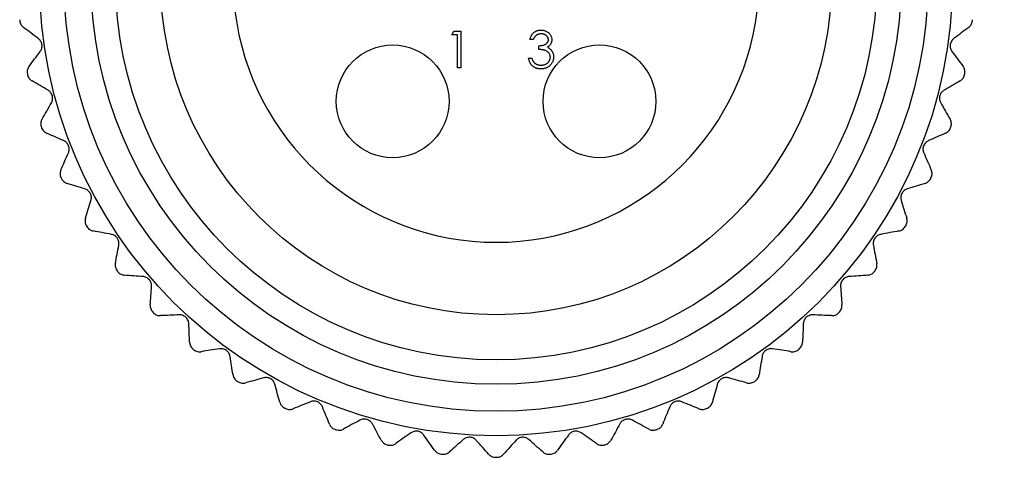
# Model space of a CAD drawing. Header units: millimetres. Extents: x 13 to 546, y 13 to 419.
# Tile 2 of 18: x 105 to 132, y 156 to 168. Entities that reach past the tile are written whole.
import ezdxf

# ---------------------------------------------------------------- set-up
doc = ezdxf.new("R2010")
doc.units = ezdxf.units.MM
doc.header["$LTSCALE"] = 2
doc.linetypes.add('SLD-Solid', pattern=[0])
doc.layers.add('DIMENSIONS', color=140, linetype='SLD-Solid', lineweight=25)
doc.layers.add('TEXT', color=140, linetype='SLD-Solid', lineweight=25)
doc.styles.add('SLDTEXTSTYLE0', font='TXT', dxfattribs={"width": 0.7})
doc.dimstyles.new('SLDDIMSTYLE0', dxfattribs={"dimtxt": 4.316016, "dimasz": 6.604, "dimexe": 0, "dimexo": 0.0625, "dimgap": 1.079004, "dimtad": 0, "dimtih": 1, "dimtoh": 1, "dimdec": 1, "dimrnd": 1e-09, "dimzin": 12, "dimdsep": 46, "dimtxsty": 'SLDTEXTSTYLE0', "dimsah": 1, "dimcen": 0, "dimadec": 0, "dimazin": 3, "dimtfac": 1, "dimtdec": 1, "dimtofl": 0, "dimtmove": 0, "dimatfit": 3, "dimfxl": 0, "dimfrac": 2, "dimtolj": 1, "dimtzin": 12, "dimarcsym": 0})

# ---------------------------------------------------------------- blocks, each defined once
blk = doc.blocks.new('_D')
at = {"layer": 'DIMENSIONS'}
for p, q in [((123.578, 177.453), (135.518, 195.192)), ((135.518, 195.192), (147.273, 195.192))]:
    blk.add_line(p, q, dxfattribs=at)
blk.add_solid([(123.578, 177.453), (128.108, 182.365), (126.423, 183.499)], dxfattribs=at)
at = {"layer": 'DIMENSIONS', "char_height": 4.2333, "attachment_point": 1, "style": 'SLDTEXTSTYLE0'}
for s, insert in [('7/8-16', (151.773, 204.079)), ('FEMALE', (150.448, 197.219)), ('THREAD', (149.805, 190.36))]:
    blk.add_mtext(s, dxfattribs=dict(at, insert=insert))

msp = doc.modelspace()

# ---------------------------------------------------------------- linework, layer by layer
for p, q in [((116.634, 167.418), (116.692, 167.52)), ((116.692, 167.52), (116.877, 167.52)), ((116.877, 167.52), (116.877, 166.52)), ((116.788, 167.418), (116.634, 167.418)), ((116.788, 166.52), (116.788, 167.418)), ((118.838, 167.29), (118.748, 167.29)), ((118.991, 167.02), (118.991, 167.123)), ((118.709, 166.79), (118.799, 166.79)), ((116.877, 166.52), (116.788, 166.52))]:
    msp.add_line(p, q)
for centre, radius in [((117.832, 168.917), 12.34), ((117.832, 168.917), 11.68), ((117.832, 168.917), 10.95), ((117.832, 168.917), 10.29), ((117.832, 168.917), 9.07), ((115.037, 165.617), 1.525), ((120.627, 165.617), 1.525)]:
    msp.add_circle(centre, radius)
for radius, start, end in [(7.11, 109.087, 70.913), (12.925, 184.8417, 184.9764), (12.925, 355.0236, 355.1583), (12.925, 191.3872, 191.5219), (12.925, 348.4781, 348.6128), (12.925, 197.9326, 198.0674), (12.925, 341.9326, 342.0674), (12.925, 204.4781, 204.6128), (12.925, 335.3872, 335.5219), (12.925, 211.0236, 211.1583), (12.925, 328.8417, 328.9764), (12.925, 217.569, 217.7037), (12.925, 322.2963, 322.431), (12.925, 224.1145, 224.2492), (12.925, 315.7508, 315.8855), (12.925, 230.6599, 230.7946), (12.925, 309.2054, 309.3401), (12.925, 237.2054, 237.3401), (12.925, 302.6599, 302.7946), (12.925, 243.7508, 243.8855), (12.925, 296.1145, 296.2492), (12.925, 250.2963, 250.431), (12.925, 289.569, 289.7037), (12.925, 256.8417, 256.9764), (12.925, 283.0236, 283.1583), (12.925, 263.3872, 263.5219), (12.925, 269.9326, 270.0674), (12.925, 276.4781, 276.6128)]:
    msp.add_arc((117.832, 168.917), radius, start, end)
for points, knots in [([(104.956, 167.796), (104.959, 167.757), (104.972, 167.721), (105.008, 167.66), (105.03, 167.636), (105.055, 167.617)], [0, 0, 0, 0, 0.5, 0.5, 1, 1, 1, 1]), ([(130.609, 167.617), (130.634, 167.636), (130.657, 167.66), (130.693, 167.721), (130.705, 167.757), (130.708, 167.796)], [0, 0, 0, 0, 0.5, 0.5, 1, 1, 1, 1]), ([(118.748, 167.29), (118.75, 167.3), (118.755, 167.319), (118.765, 167.347), (118.776, 167.374), (118.789, 167.399), (118.803, 167.422), (118.819, 167.443), (118.837, 167.462), (118.856, 167.48), (118.876, 167.495), (118.898, 167.509), (118.92, 167.52), (118.943, 167.53), (118.968, 167.537), (118.993, 167.542), (119.019, 167.546), (119.037, 167.546), (119.046, 167.546)], [0, 0, 0, 0, 0.072625, 0.141977, 0.208985, 0.273957, 0.336889, 0.398745, 0.460116, 0.520825, 0.580994, 0.640152, 0.698622, 0.757271, 0.816427, 0.876254, 0.937165, 1, 1, 1, 1]), ([(119.047, 167.443), (119.035, 167.443), (119.013, 167.442), (118.981, 167.435), (118.951, 167.425), (118.928, 167.412), (118.912, 167.399), (118.9, 167.388), (118.888, 167.375), (118.877, 167.361), (118.866, 167.345), (118.856, 167.328), (118.846, 167.31), (118.841, 167.296), (118.838, 167.29)], [0, 0, 0, 0, 0.122712, 0.239685, 0.351816, 0.463766, 0.520818, 0.579448, 0.640604, 0.705298, 0.773634, 0.844669, 0.920057, 1, 1, 1, 1]), ([(119.046, 167.546), (119.059, 167.546), (119.084, 167.545), (119.122, 167.538), (119.159, 167.526), (119.194, 167.511), (119.226, 167.492), (119.255, 167.469), (119.28, 167.443), (119.301, 167.414), (119.317, 167.383), (119.329, 167.352), (119.336, 167.319), (119.337, 167.297), (119.338, 167.286)], [0, 0, 0, 0, 0.0902542, 0.1785398, 0.266093, 0.354631, 0.4418862, 0.5257469, 0.6081136, 0.6901973, 0.7708215, 0.8483262, 0.9240117, 1, 1, 1, 1]), ([(119.248, 167.287), (119.248, 167.292), (119.247, 167.302), (119.245, 167.317), (119.24, 167.332), (119.234, 167.346), (119.226, 167.36), (119.216, 167.373), (119.204, 167.385), (119.191, 167.397), (119.176, 167.408), (119.161, 167.417), (119.144, 167.426), (119.126, 167.432), (119.108, 167.437), (119.088, 167.441), (119.068, 167.443), (119.054, 167.443), (119.047, 167.443)], [0, 0, 0, 0, 0.055275, 0.109966, 0.163247, 0.218076, 0.273301, 0.330909, 0.390995, 0.454176, 0.518862, 0.583311, 0.648517, 0.715031, 0.782502, 0.852323, 0.924928, 1, 1, 1, 1]), ([(105.508, 166.966), (105.525, 166.99), (105.539, 167.017), (105.557, 167.081), (105.56, 167.116), (105.55, 167.187), (105.537, 167.221), (105.502, 167.277), (105.481, 167.299), (105.457, 167.316)], [0, 0, 0, 0, 0.25, 0.25, 0.5, 0.5, 0.75, 0.75, 1, 1, 1, 1]), ([(118.991, 167.123), (119.004, 167.123), (119.028, 167.124), (119.063, 167.129), (119.097, 167.135), (119.129, 167.146), (119.158, 167.158), (119.183, 167.172), (119.203, 167.188), (119.22, 167.206), (119.232, 167.225), (119.241, 167.245), (119.247, 167.265), (119.247, 167.28), (119.248, 167.287)], [0, 0, 0, 0, 0.110166, 0.215787, 0.318027, 0.417574, 0.51165, 0.596162, 0.672935, 0.74367, 0.810677, 0.874059, 0.936696, 1, 1, 1, 1]), ([(119.338, 167.286), (119.337, 167.276), (119.337, 167.255), (119.331, 167.225), (119.322, 167.196), (119.309, 167.169), (119.292, 167.144), (119.272, 167.121), (119.248, 167.099), (119.23, 167.087), (119.221, 167.08)], [0, 0, 0, 0, 0.128068, 0.250608, 0.37063, 0.490072, 0.610375, 0.734313, 0.863217, 1, 1, 1, 1]), ([(130.207, 167.316), (130.184, 167.299), (130.162, 167.277), (130.128, 167.221), (130.115, 167.187), (130.104, 167.117), (130.107, 167.081), (130.125, 167.017), (130.139, 166.99), (130.157, 166.966)], [0, 0, 0, 0, 0.25, 0.25, 0.5, 0.5, 0.75, 0.75, 1, 1, 1, 1]), ([(119.299, 166.809), (119.299, 166.818), (119.298, 166.837), (119.291, 166.864), (119.28, 166.89), (119.265, 166.915), (119.246, 166.938), (119.224, 166.959), (119.199, 166.976), (119.176, 166.988), (119.156, 166.996), (119.138, 167.001), (119.118, 167.006), (119.097, 167.01), (119.073, 167.013), (119.048, 167.016), (119.02, 167.019), (119.001, 167.02), (118.991, 167.02)], [0, 0, 0, 0, 0.066909, 0.133485, 0.201035, 0.271234, 0.34288, 0.413836, 0.485977, 0.56023, 0.599884, 0.644055, 0.691892, 0.744688, 0.801492, 0.862858, 0.929328, 1, 1, 1, 1]), ([(119.221, 167.08), (119.231, 167.075), (119.253, 167.065), (119.281, 167.045), (119.307, 167.022), (119.322, 167.004), (119.329, 166.995)], [0, 0, 0, 0, 0.25388, 0.503009, 0.750291, 1, 1, 1, 1]), ([(119.329, 166.995), (119.334, 166.989), (119.344, 166.975), (119.355, 166.954), (119.366, 166.933), (119.374, 166.911), (119.381, 166.889), (119.385, 166.865), (119.388, 166.842), (119.389, 166.826), (119.389, 166.817)], [0, 0, 0, 0, 0.128136, 0.254173, 0.378112, 0.501712, 0.623986, 0.747096, 0.872875, 1, 1, 1, 1]), ([(119.043, 166.495), (119.032, 166.495), (119.011, 166.495), (118.98, 166.499), (118.951, 166.505), (118.923, 166.513), (118.896, 166.524), (118.87, 166.536), (118.846, 166.552), (118.824, 166.569), (118.802, 166.589), (118.783, 166.611), (118.766, 166.636), (118.751, 166.662), (118.737, 166.691), (118.726, 166.722), (118.716, 166.755), (118.712, 166.778), (118.709, 166.79)], [0, 0, 0, 0, 0.065541, 0.128963, 0.190377, 0.250092, 0.308548, 0.366398, 0.424542, 0.48317, 0.542243, 0.601739, 0.662506, 0.724856, 0.789128, 0.856346, 0.926295, 1, 1, 1, 1]), ([(118.799, 166.79), (118.801, 166.782), (118.806, 166.767), (118.814, 166.745), (118.823, 166.726), (118.832, 166.708), (118.842, 166.691), (118.853, 166.676), (118.865, 166.663), (118.873, 166.655), (118.877, 166.651)], [0, 0, 0, 0, 0.14977, 0.291316, 0.425966, 0.55216, 0.671527, 0.786122, 0.895325, 1, 1, 1, 1]), ([(118.877, 166.651), (118.883, 166.647), (118.894, 166.638), (118.912, 166.627), (118.932, 166.618), (118.952, 166.611), (118.974, 166.604), (118.996, 166.6), (119.02, 166.598), (119.036, 166.597), (119.045, 166.597)], [0, 0, 0, 0, 0.1182713, 0.2361775, 0.3556629, 0.4759042, 0.6001273, 0.7286081, 0.8613135, 1, 1, 1, 1]), ([(119.389, 166.817), (119.388, 166.803), (119.387, 166.776), (119.378, 166.734), (119.364, 166.694), (119.344, 166.655), (119.319, 166.619), (119.29, 166.587), (119.257, 166.559), (119.219, 166.536), (119.179, 166.517), (119.135, 166.504), (119.09, 166.496), (119.059, 166.495), (119.043, 166.495)], [0, 0, 0, 0, 0.079648, 0.158922, 0.239619, 0.322609, 0.406035, 0.487602, 0.569685, 0.653036, 0.737436, 0.822478, 0.909748, 1, 1, 1, 1]), ([(119.045, 166.597), (119.054, 166.597), (119.072, 166.598), (119.099, 166.601), (119.124, 166.606), (119.148, 166.613), (119.171, 166.622), (119.192, 166.633), (119.211, 166.646), (119.229, 166.66), (119.246, 166.676), (119.26, 166.693), (119.272, 166.711), (119.282, 166.729), (119.29, 166.748), (119.295, 166.768), (119.299, 166.788), (119.299, 166.802), (119.299, 166.809)], [0, 0, 0, 0, 0.076072, 0.148752, 0.218403, 0.28576, 0.350598, 0.414964, 0.478069, 0.541761, 0.60435, 0.664075, 0.721464, 0.777587, 0.832644, 0.887844, 0.94346, 1, 1, 1, 1]), ([(105.207, 166.564), (105.188, 166.54), (105.173, 166.51), (105.156, 166.442), (105.154, 166.403), (105.162, 166.365)], [0, 0, 0, 0, 0.5, 0.5, 1, 1, 1, 1]), ([(130.503, 166.365), (130.51, 166.403), (130.509, 166.442), (130.491, 166.51), (130.476, 166.54), (130.458, 166.564)], [0, 0, 0, 0, 0.5, 0.5, 1, 1, 1, 1]), ([(105.168, 166.335), (105.175, 166.297), (105.192, 166.263), (105.234, 166.206), (105.26, 166.185), (105.287, 166.169)], [0, 0, 0, 0, 0.5, 0.5, 1, 1, 1, 1]), ([(130.378, 166.169), (130.405, 166.185), (130.43, 166.207), (130.472, 166.263), (130.489, 166.297), (130.497, 166.335)], [0, 0, 0, 0, 0.5, 0.5, 1, 1, 1, 1]), ([(105.81, 165.574), (105.825, 165.599), (105.836, 165.628), (105.846, 165.693), (105.845, 165.729), (105.827, 165.798), (105.81, 165.83), (105.77, 165.882), (105.745, 165.902), (105.72, 165.916)], [0, 0, 0, 0, 0.25, 0.25, 0.5, 0.5, 0.75, 0.75, 1, 1, 1, 1]), ([(129.944, 165.916), (129.919, 165.902), (129.895, 165.882), (129.854, 165.83), (129.837, 165.799), (129.819, 165.73), (129.818, 165.694), (129.828, 165.629), (129.839, 165.599), (129.854, 165.574)], [0, 0, 0, 0, 0.25, 0.25, 0.5, 0.5, 0.75, 0.75, 1, 1, 1, 1]), ([(105.557, 165.14), (105.541, 165.114), (105.53, 165.083), (105.52, 165.013), (105.523, 164.974), (105.535, 164.937)], [0, 0, 0, 0, 0.5, 0.5, 1, 1, 1, 1]), ([(130.129, 164.937), (130.141, 164.974), (130.144, 165.013), (130.134, 165.083), (130.123, 165.114), (130.107, 165.14)], [0, 0, 0, 0, 0.5, 0.5, 1, 1, 1, 1]), ([(105.544, 164.909), (105.556, 164.872), (105.577, 164.839), (105.626, 164.788), (105.653, 164.77), (105.682, 164.757)], [0, 0, 0, 0, 0.5, 0.5, 1, 1, 1, 1]), ([(129.983, 164.757), (130.011, 164.77), (130.039, 164.788), (130.087, 164.839), (130.108, 164.872), (130.12, 164.909)], [0, 0, 0, 0, 0.5, 0.5, 1, 1, 1, 1]), ([(106.27, 164.226), (106.281, 164.252), (106.289, 164.282), (106.292, 164.348), (106.287, 164.383), (106.261, 164.45), (106.241, 164.48), (106.194, 164.526), (106.168, 164.543), (106.141, 164.555)], [0, 0, 0, 0, 0.25, 0.25, 0.5, 0.5, 0.75, 0.75, 1, 1, 1, 1]), ([(129.523, 164.555), (129.496, 164.543), (129.47, 164.527), (129.424, 164.48), (129.404, 164.45), (129.378, 164.384), (129.372, 164.348), (129.375, 164.283), (129.383, 164.252), (129.395, 164.226)], [0, 0, 0, 0, 0.25, 0.25, 0.5, 0.5, 0.75, 0.75, 1, 1, 1, 1]), ([(106.068, 163.766), (106.055, 163.737), (106.047, 163.705), (106.046, 163.635), (106.053, 163.597), (106.069, 163.562)], [0, 0, 0, 0, 0.5, 0.5, 1, 1, 1, 1]), ([(129.595, 163.562), (129.612, 163.597), (129.619, 163.635), (129.617, 163.705), (129.609, 163.737), (129.597, 163.766)], [0, 0, 0, 0, 0.5, 0.5, 1, 1, 1, 1]), ([(106.081, 163.534), (106.098, 163.499), (106.122, 163.469), (106.176, 163.424), (106.205, 163.408), (106.235, 163.399)], [0, 0, 0, 0, 0.5, 0.5, 1, 1, 1, 1]), ([(129.429, 163.399), (129.459, 163.408), (129.489, 163.424), (129.543, 163.469), (129.567, 163.499), (129.583, 163.534)], [0, 0, 0, 0, 0.5, 0.5, 1, 1, 1, 1]), ([(106.88, 162.938), (106.888, 162.966), (106.893, 162.997), (106.888, 163.062), (106.879, 163.097), (106.846, 163.16), (106.822, 163.188), (106.77, 163.228), (106.743, 163.242), (106.715, 163.251)], [0, 0, 0, 0, 0.25, 0.25, 0.5, 0.5, 0.75, 0.75, 1, 1, 1, 1]), ([(128.95, 163.251), (128.922, 163.242), (128.894, 163.228), (128.842, 163.188), (128.819, 163.16), (128.786, 163.098), (128.776, 163.063), (128.772, 162.997), (128.776, 162.966), (128.785, 162.938)], [0, 0, 0, 0, 0.25, 0.25, 0.5, 0.5, 0.75, 0.75, 1, 1, 1, 1]), ([(106.731, 162.458), (106.722, 162.429), (106.718, 162.396), (106.725, 162.326), (106.736, 162.289), (106.756, 162.256)], [0, 0, 0, 0, 0.5, 0.5, 1, 1, 1, 1]), ([(128.908, 162.256), (128.928, 162.289), (128.94, 162.326), (128.946, 162.396), (128.942, 162.429), (128.933, 162.458)], [0, 0, 0, 0, 0.5, 0.5, 1, 1, 1, 1]), ([(106.772, 162.23), (106.792, 162.196), (106.819, 162.169), (106.878, 162.131), (106.909, 162.119), (106.939, 162.113)], [0, 0, 0, 0, 0.5, 0.5, 1, 1, 1, 1]), ([(128.725, 162.113), (128.755, 162.119), (128.786, 162.131), (128.845, 162.169), (128.873, 162.196), (128.893, 162.23)], [0, 0, 0, 0, 0.5, 0.5, 1, 1, 1, 1]), ([(107.633, 161.729), (107.638, 161.757), (107.639, 161.788), (107.627, 161.853), (107.614, 161.886), (107.574, 161.945), (107.547, 161.97), (107.491, 162.005), (107.462, 162.015), (107.433, 162.021)], [0, 0, 0, 0, 0.25, 0.25, 0.5, 0.5, 0.75, 0.75, 1, 1, 1, 1]), ([(128.231, 162.021), (128.203, 162.015), (128.173, 162.005), (128.118, 161.97), (128.091, 161.946), (128.051, 161.887), (128.038, 161.853), (128.026, 161.788), (128.026, 161.757), (128.032, 161.729)], [0, 0, 0, 0, 0.25, 0.25, 0.5, 0.5, 0.75, 0.75, 1, 1, 1, 1]), ([(107.54, 161.235), (107.534, 161.205), (107.534, 161.171), (107.548, 161.102), (107.564, 161.067), (107.588, 161.036)], [0, 0, 0, 0, 0.5, 0.5, 1, 1, 1, 1]), ([(128.077, 161.036), (128.1, 161.067), (128.116, 161.102), (128.13, 161.171), (128.13, 161.205), (128.124, 161.235)], [0, 0, 0, 0, 0.5, 0.5, 1, 1, 1, 1]), ([(107.606, 161.012), (107.63, 160.982), (107.66, 160.958), (107.723, 160.926), (107.755, 160.918), (107.786, 160.916)], [0, 0, 0, 0, 0.5, 0.5, 1, 1, 1, 1]), ([(108.519, 160.613), (108.521, 160.642), (108.518, 160.673), (108.499, 160.736), (108.482, 160.767), (108.435, 160.821), (108.406, 160.843), (108.346, 160.871), (108.316, 160.878), (108.287, 160.88)], [0, 0, 0, 0, 0.25, 0.25, 0.5, 0.5, 0.75, 0.75, 1, 1, 1, 1]), ([(127.377, 160.88), (127.348, 160.878), (127.318, 160.871), (127.259, 160.843), (127.23, 160.822), (127.183, 160.768), (127.166, 160.736), (127.146, 160.673), (127.144, 160.642), (127.146, 160.613)], [0, 0, 0, 0, 0.25, 0.25, 0.5, 0.5, 0.75, 0.75, 1, 1, 1, 1]), ([(127.878, 160.916), (127.909, 160.918), (127.941, 160.926), (128.004, 160.958), (128.035, 160.982), (128.058, 161.012)], [0, 0, 0, 0, 0.5, 0.5, 1, 1, 1, 1]), ([(108.483, 160.112), (108.481, 160.081), (108.484, 160.048), (108.506, 159.981), (108.526, 159.948), (108.553, 159.92)], [0, 0, 0, 0, 0.5, 0.5, 1, 1, 1, 1]), ([(127.112, 159.92), (127.139, 159.948), (127.158, 159.981), (127.18, 160.048), (127.184, 160.081), (127.182, 160.112)], [0, 0, 0, 0, 0.5, 0.5, 1, 1, 1, 1]), ([(108.574, 159.898), (108.601, 159.871), (108.634, 159.85), (108.7, 159.826), (108.733, 159.822), (108.764, 159.823)], [0, 0, 0, 0, 0.5, 0.5, 1, 1, 1, 1]), ([(109.526, 159.605), (109.525, 159.634), (109.518, 159.665), (109.492, 159.725), (109.472, 159.755), (109.419, 159.803), (109.388, 159.821), (109.325, 159.842), (109.295, 159.846), (109.265, 159.844)], [0, 0, 0, 0, 0.25, 0.25, 0.5, 0.5, 0.75, 0.75, 1, 1, 1, 1]), ([(126.399, 159.844), (126.37, 159.846), (126.339, 159.842), (126.277, 159.821), (126.246, 159.803), (126.193, 159.755), (126.172, 159.725), (126.146, 159.665), (126.14, 159.634), (126.138, 159.605)], [0, 0, 0, 0, 0.25, 0.25, 0.5, 0.5, 0.75, 0.75, 1, 1, 1, 1]), ([(126.901, 159.823), (126.932, 159.822), (126.965, 159.826), (127.031, 159.85), (127.063, 159.871), (127.09, 159.898)], [0, 0, 0, 0, 0.5, 0.5, 1, 1, 1, 1]), ([(109.547, 159.104), (109.549, 159.073), (109.556, 159.04), (109.586, 158.976), (109.609, 158.945), (109.639, 158.921)], [0, 0, 0, 0, 0.5, 0.5, 1, 1, 1, 1]), ([(110.642, 158.719), (110.637, 158.748), (110.627, 158.777), (110.594, 158.834), (110.571, 158.861), (110.513, 158.903), (110.48, 158.917), (110.415, 158.931), (110.384, 158.932), (110.355, 158.927)], [0, 0, 0, 0, 0.25, 0.25, 0.5, 0.5, 0.75, 0.75, 1, 1, 1, 1]), ([(125.309, 158.927), (125.28, 158.932), (125.249, 158.931), (125.185, 158.918), (125.152, 158.903), (125.094, 158.862), (125.07, 158.834), (125.037, 158.778), (125.027, 158.748), (125.023, 158.719)], [0, 0, 0, 0, 0.25, 0.25, 0.5, 0.5, 0.75, 0.75, 1, 1, 1, 1]), ([(126.026, 158.921), (126.056, 158.945), (126.079, 158.976), (126.108, 159.04), (126.116, 159.073), (126.117, 159.104)], [0, 0, 0, 0, 0.5, 0.5, 1, 1, 1, 1]), ([(109.662, 158.902), (109.692, 158.877), (109.727, 158.861), (109.796, 158.844), (109.829, 158.844), (109.859, 158.848)], [0, 0, 0, 0, 0.5, 0.5, 1, 1, 1, 1]), ([(125.805, 158.848), (125.836, 158.844), (125.869, 158.844), (125.937, 158.861), (125.972, 158.877), (126.002, 158.902)], [0, 0, 0, 0, 0.5, 0.5, 1, 1, 1, 1]), ([(110.72, 158.223), (110.725, 158.192), (110.736, 158.161), (110.773, 158.101), (110.799, 158.073), (110.832, 158.052)], [0, 0, 0, 0, 0.5, 0.5, 1, 1, 1, 1]), ([(111.851, 157.966), (111.843, 157.994), (111.83, 158.022), (111.791, 158.075), (111.764, 158.099), (111.702, 158.134), (111.668, 158.145), (111.602, 158.151), (111.571, 158.148), (111.543, 158.14)], [0, 0, 0, 0, 0.25, 0.25, 0.5, 0.5, 0.75, 0.75, 1, 1, 1, 1]), ([(124.121, 158.14), (124.093, 158.148), (124.062, 158.151), (123.997, 158.145), (123.963, 158.134), (123.901, 158.099), (123.874, 158.075), (123.834, 158.022), (123.821, 157.994), (123.813, 157.966)], [0, 0, 0, 0, 0.25, 0.25, 0.5, 0.5, 0.75, 0.75, 1, 1, 1, 1]), ([(124.833, 158.052), (124.865, 158.073), (124.892, 158.101), (124.929, 158.161), (124.939, 158.192), (124.944, 158.223)], [0, 0, 0, 0, 0.5, 0.5, 1, 1, 1, 1]), ([(110.857, 158.036), (110.89, 158.015), (110.926, 158.002), (110.996, 157.994), (111.029, 157.997), (111.059, 158.005)], [0, 0, 0, 0, 0.5, 0.5, 1, 1, 1, 1]), ([(124.605, 158.005), (124.635, 157.997), (124.668, 157.994), (124.738, 158.002), (124.775, 158.015), (124.807, 158.036)], [0, 0, 0, 0, 0.5, 0.5, 1, 1, 1, 1]), ([(111.985, 157.482), (111.994, 157.452), (112.008, 157.422), (112.052, 157.367), (112.081, 157.342), (112.116, 157.325)], [0, 0, 0, 0, 0.5, 0.5, 1, 1, 1, 1]), ([(113.138, 157.356), (113.127, 157.383), (113.111, 157.409), (113.066, 157.457), (113.037, 157.478), (112.971, 157.506), (112.936, 157.512), (112.87, 157.511), (112.839, 157.504), (112.812, 157.493)], [0, 0, 0, 0, 0.25, 0.25, 0.5, 0.5, 0.75, 0.75, 1, 1, 1, 1]), ([(122.852, 157.493), (122.825, 157.504), (122.795, 157.511), (122.729, 157.512), (122.694, 157.506), (122.628, 157.478), (122.599, 157.457), (122.553, 157.409), (122.537, 157.383), (122.526, 157.356)], [0, 0, 0, 0, 0.25, 0.25, 0.5, 0.5, 0.75, 0.75, 1, 1, 1, 1]), ([(123.549, 157.325), (123.583, 157.342), (123.613, 157.367), (123.656, 157.422), (123.671, 157.452), (123.679, 157.482)], [0, 0, 0, 0, 0.5, 0.5, 1, 1, 1, 1]), ([(112.143, 157.312), (112.178, 157.294), (112.215, 157.286), (112.286, 157.286), (112.318, 157.293), (112.347, 157.304)], [0, 0, 0, 0, 0.5, 0.5, 1, 1, 1, 1]), ([(123.317, 157.304), (123.346, 157.293), (123.379, 157.286), (123.449, 157.286), (123.487, 157.294), (123.521, 157.312)], [0, 0, 0, 0, 0.5, 0.5, 1, 1, 1, 1]), ([(113.327, 156.89), (113.339, 156.861), (113.356, 156.833), (113.406, 156.783), (113.438, 156.762), (113.474, 156.749)], [0, 0, 0, 0, 0.5, 0.5, 1, 1, 1, 1]), ([(114.487, 156.896), (114.473, 156.921), (114.454, 156.946), (114.403, 156.988), (114.372, 157.006), (114.304, 157.026), (114.268, 157.028), (114.202, 157.02), (114.173, 157.009), (114.147, 156.995)], [0, 0, 0, 0, 0.25, 0.25, 0.5, 0.5, 0.75, 0.75, 1, 1, 1, 1]), ([(121.517, 156.995), (121.491, 157.009), (121.462, 157.02), (121.397, 157.028), (121.361, 157.026), (121.293, 157.006), (121.261, 156.988), (121.211, 156.946), (121.192, 156.921), (121.178, 156.896)], [0, 0, 0, 0, 0.25, 0.25, 0.5, 0.5, 0.75, 0.75, 1, 1, 1, 1]), ([(122.19, 156.749), (122.226, 156.762), (122.258, 156.783), (122.308, 156.833), (122.326, 156.861), (122.337, 156.89)], [0, 0, 0, 0, 0.5, 0.5, 1, 1, 1, 1]), ([(113.503, 156.739), (113.54, 156.726), (113.578, 156.722), (113.648, 156.729), (113.679, 156.74), (113.707, 156.755)], [0, 0, 0, 0, 0.5, 0.5, 1, 1, 1, 1]), ([(115.879, 156.593), (115.862, 156.617), (115.84, 156.639), (115.786, 156.675), (115.752, 156.689), (115.682, 156.701), (115.646, 156.699), (115.582, 156.684), (115.554, 156.67), (115.53, 156.653)], [0, 0, 0, 0, 0.25, 0.25, 0.5, 0.5, 0.75, 0.75, 1, 1, 1, 1]), ([(117.296, 156.451), (117.277, 156.472), (117.253, 156.492), (117.194, 156.522), (117.16, 156.532), (117.089, 156.536), (117.053, 156.53), (116.991, 156.507), (116.965, 156.49), (116.943, 156.471)], [0, 0, 0, 0, 0.25, 0.25, 0.5, 0.5, 0.75, 0.75, 1, 1, 1, 1]), ([(118.721, 156.471), (118.699, 156.49), (118.673, 156.507), (118.612, 156.53), (118.576, 156.536), (118.505, 156.532), (118.47, 156.522), (118.412, 156.492), (118.387, 156.472), (118.368, 156.451)], [0, 0, 0, 0, 0.25, 0.25, 0.5, 0.5, 0.75, 0.75, 1, 1, 1, 1]), ([(120.134, 156.653), (120.11, 156.67), (120.082, 156.683), (120.018, 156.699), (119.983, 156.701), (119.913, 156.689), (119.879, 156.675), (119.824, 156.639), (119.802, 156.617), (119.786, 156.593)], [0, 0, 0, 0, 0.25, 0.25, 0.5, 0.5, 0.75, 0.75, 1, 1, 1, 1]), ([(121.958, 156.755), (121.985, 156.74), (122.016, 156.729), (122.086, 156.722), (122.125, 156.726), (122.161, 156.739)], [0, 0, 0, 0, 0.5, 0.5, 1, 1, 1, 1]), ([(114.727, 156.455), (114.742, 156.428), (114.763, 156.402), (114.818, 156.358), (114.852, 156.34), (114.89, 156.331)], [0, 0, 0, 0, 0.5, 0.5, 1, 1, 1, 1]), ([(114.919, 156.325), (114.957, 156.316), (114.996, 156.316), (115.065, 156.332), (115.095, 156.346), (115.12, 156.364)], [0, 0, 0, 0, 0.5, 0.5, 1, 1, 1, 1]), ([(120.544, 156.364), (120.57, 156.346), (120.6, 156.332), (120.669, 156.316), (120.707, 156.316), (120.745, 156.325)], [0, 0, 0, 0, 0.5, 0.5, 1, 1, 1, 1]), ([(120.774, 156.331), (120.812, 156.34), (120.846, 156.358), (120.901, 156.402), (120.922, 156.428), (120.937, 156.455)], [0, 0, 0, 0, 0.5, 0.5, 1, 1, 1, 1]), ([(116.168, 156.182), (116.186, 156.157), (116.21, 156.134), (116.269, 156.096), (116.305, 156.083), (116.344, 156.078)], [0, 0, 0, 0, 0.5, 0.5, 1, 1, 1, 1]), ([(116.374, 156.075), (116.412, 156.07), (116.451, 156.075), (116.517, 156.098), (116.545, 156.116), (116.569, 156.136)], [0, 0, 0, 0, 0.5, 0.5, 1, 1, 1, 1]), ([(117.631, 156.076), (117.651, 156.053), (117.677, 156.032), (117.741, 156.001), (117.778, 155.992), (117.817, 155.992)], [0, 0, 0, 0, 0.5, 0.5, 1, 1, 1, 1]), ([(117.847, 155.992), (117.886, 155.992), (117.923, 156.001), (117.987, 156.032), (118.013, 156.053), (118.034, 156.076)], [0, 0, 0, 0, 0.5, 0.5, 1, 1, 1, 1]), ([(119.096, 156.136), (119.119, 156.116), (119.147, 156.098), (119.214, 156.075), (119.252, 156.07), (119.29, 156.075)], [0, 0, 0, 0, 0.5, 0.5, 1, 1, 1, 1]), ([(119.321, 156.078), (119.359, 156.083), (119.395, 156.096), (119.455, 156.134), (119.478, 156.157), (119.496, 156.182)], [0, 0, 0, 0, 0.5, 0.5, 1, 1, 1, 1])]:
    msp.add_open_spline(points, degree=3, knots=knots)
for points in [[(105.457, 167.316), (105.323, 167.417), (105.189, 167.518), (105.055, 167.617)], [(130.609, 167.617), (130.476, 167.518), (130.342, 167.417), (130.207, 167.316)], [(105.207, 166.564), (105.306, 166.698), (105.407, 166.832), (105.508, 166.966)], [(130.157, 166.966), (130.258, 166.832), (130.358, 166.698), (130.458, 166.564)], [(105.72, 165.916), (105.575, 166.001), (105.431, 166.085), (105.287, 166.169)], [(130.378, 166.169), (130.234, 166.085), (130.089, 166.001), (129.944, 165.916)], [(105.557, 165.14), (105.641, 165.284), (105.725, 165.429), (105.81, 165.574)], [(129.854, 165.574), (129.939, 165.429), (130.023, 165.284), (130.107, 165.14)], [(106.141, 164.555), (105.987, 164.623), (105.834, 164.69), (105.682, 164.757)], [(129.983, 164.757), (129.83, 164.69), (129.677, 164.623), (129.523, 164.555)], [(106.068, 163.766), (106.135, 163.918), (106.202, 164.072), (106.27, 164.226)], [(129.395, 164.226), (129.462, 164.072), (129.53, 163.918), (129.597, 163.766)], [(106.715, 163.251), (106.554, 163.301), (106.394, 163.35), (106.235, 163.399)], [(129.429, 163.399), (129.27, 163.35), (129.11, 163.301), (128.95, 163.251)], [(106.731, 162.458), (106.781, 162.618), (106.83, 162.778), (106.88, 162.938)], [(128.785, 162.938), (128.834, 162.778), (128.884, 162.618), (128.933, 162.458)], [(107.433, 162.021), (107.268, 162.052), (107.103, 162.083), (106.939, 162.113)], [(128.725, 162.113), (128.561, 162.083), (128.396, 162.052), (128.231, 162.021)], [(107.54, 161.235), (107.571, 161.399), (107.602, 161.563), (107.633, 161.729)], [(128.032, 161.729), (128.063, 161.563), (128.094, 161.399), (128.124, 161.235)], [(108.287, 160.88), (108.119, 160.892), (107.952, 160.904), (107.786, 160.916)], [(127.878, 160.916), (127.712, 160.904), (127.545, 160.892), (127.377, 160.88)], [(108.483, 160.112), (108.495, 160.278), (108.507, 160.445), (108.519, 160.613)], [(127.146, 160.613), (127.158, 160.445), (127.17, 160.278), (127.182, 160.112)], [(109.265, 159.844), (109.097, 159.837), (108.93, 159.83), (108.764, 159.823)], [(126.901, 159.823), (126.734, 159.83), (126.567, 159.837), (126.399, 159.844)], [(109.547, 159.104), (109.54, 159.27), (109.533, 159.437), (109.526, 159.605)], [(126.138, 159.605), (126.131, 159.437), (126.124, 159.27), (126.117, 159.104)], [(110.355, 158.927), (110.189, 158.901), (110.024, 158.875), (109.859, 158.848)], [(125.805, 158.848), (125.64, 158.875), (125.475, 158.901), (125.309, 158.927)], [(110.72, 158.223), (110.694, 158.388), (110.668, 158.553), (110.642, 158.719)], [(125.023, 158.719), (124.997, 158.553), (124.97, 158.388), (124.944, 158.223)], [(111.543, 158.14), (111.381, 158.095), (111.22, 158.05), (111.059, 158.005)], [(124.605, 158.005), (124.445, 158.05), (124.283, 158.095), (124.121, 158.14)], [(111.985, 157.482), (111.941, 157.643), (111.896, 157.804), (111.851, 157.966)], [(123.813, 157.966), (123.768, 157.804), (123.724, 157.643), (123.679, 157.482)], [(112.812, 157.493), (112.657, 157.43), (112.502, 157.367), (112.347, 157.304)], [(113.327, 156.89), (113.264, 157.045), (113.201, 157.2), (113.138, 157.356)], [(122.526, 157.356), (122.463, 157.2), (122.4, 157.045), (122.337, 156.89)], [(123.317, 157.304), (123.163, 157.367), (123.008, 157.43), (122.852, 157.493)], [(114.147, 156.995), (114, 156.915), (113.853, 156.835), (113.707, 156.755)], [(114.727, 156.455), (114.647, 156.601), (114.567, 156.748), (114.487, 156.896)], [(121.178, 156.896), (121.097, 156.748), (121.017, 156.601), (120.937, 156.455)], [(121.958, 156.755), (121.811, 156.835), (121.665, 156.915), (121.517, 156.995)], [(115.53, 156.653), (115.393, 156.556), (115.256, 156.46), (115.12, 156.364)], [(116.168, 156.182), (116.072, 156.319), (115.976, 156.455), (115.879, 156.593)], [(119.786, 156.593), (119.689, 156.455), (119.592, 156.319), (119.496, 156.182)], [(120.544, 156.364), (120.408, 156.46), (120.271, 156.556), (120.134, 156.653)], [(116.943, 156.471), (116.818, 156.359), (116.693, 156.247), (116.569, 156.136)], [(117.631, 156.076), (117.52, 156.2), (117.408, 156.325), (117.296, 156.451)], [(118.368, 156.451), (118.256, 156.325), (118.145, 156.2), (118.034, 156.076)], [(119.096, 156.136), (118.971, 156.247), (118.846, 156.359), (118.721, 156.471)]]:
    msp.add_open_spline(points, degree=3)
at = {"layer": 'TEXT'}
msp.add_circle((117.832, 168.917), 9.07, dxfattribs=at)

# ---------------------------------------------------------------- dimensions: what is measured, and where the dimension line sits
at = {"layer": 'DIMENSIONS'}
dim = msp.add_diameter_dim_2p(p1=(112.086, 160.381), p2=(123.578, 177.453), text='7/8-16\\PFEMALE\\PTHREAD', dimstyle='SLDDIMSTYLE0', override={"dimpost": '<>'}, dxfattribs=at)
dim.commit()
dim.dimension.update_dxf_attribs({"geometry": '_D', "text_midpoint": (161.517, 195.192), "dimtype": 163})

doc.saveas('drawing.dxf')
